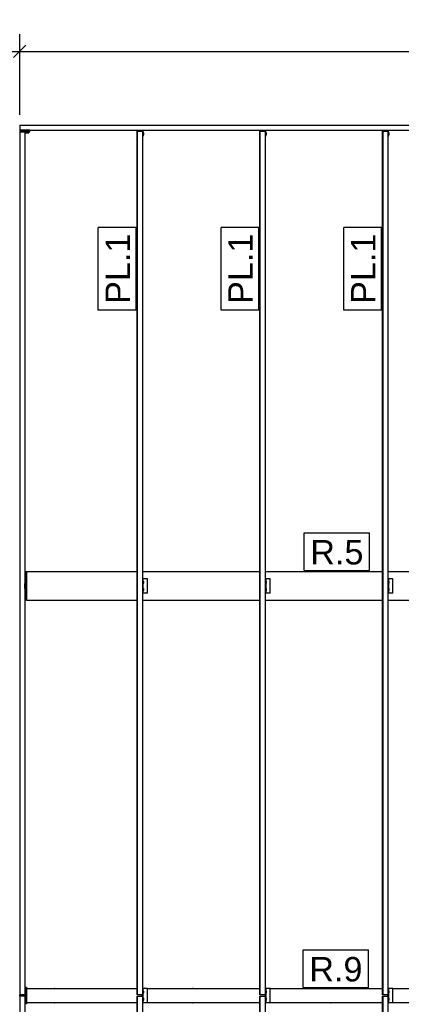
# Model space of a CAD drawing. Extents: x 64716 to 7565828, y -160732 to 5881792.
# Tile 150 of 160: x 275793 to 279524, y 19351 to 28967. Entities that reach past the tile are written whole.
import ezdxf

# ---------------------------------------------------------------- set-up
doc = ezdxf.new("R2010")
doc.units = 0
doc.header["$MEASUREMENT"] = 0
doc.set_wipeout_variables(frame=1)
doc.styles.add('ARIAL', font='arial.ttf')

# ---------------------------------------------------------------- blocks, each defined once
blk = doc.blocks.new('Part-137597154-27356 - 1303')
at = {"color": 1, "linetype": 'Continuous'}
for p, q in [((11398.5, 16440), (11398.6, 16440)), ((11398.5, 8005), (11398.5, 16440)), ((11398.6, 16440), (11449.9, 16440)), ((11398.6, 16440), (11398.6, 8005)), ((11399.8, 8005), (11399.8, 16440)), ((11399.9, 8005), (11399.9, 16440)), ((11449.9, 16440), (11449.9, 8005)), ((11398.6, 8005), (11398.5, 8005)), ((11449.9, 8005), (11398.6, 8005))]:
    blk.add_line(p, q, dxfattribs=at)
blk = doc.blocks.new('Part-137597154-3949 - 1303')
at = {"color": 1, "linetype": 'Continuous'}
for p, q in [((9116.3, 8067.5), (10198.6, 8067.5)), ((10298.7, 8067.5), (11398.5, 8067.5)), ((11498.6, 8067.5), (12598.4, 8067.5)), ((12698.5, 8067.5), (13752.3, 8067.5)), ((9116.3, 7932.5), (10198.6, 7932.5)), ((10298.7, 7932.5), (11398.5, 7932.5)), ((11498.6, 7932.5), (12598.4, 7932.5)), ((12698.5, 7932.5), (13752.3, 7932.5))]:
    blk.add_line(p, q, dxfattribs=at)
blk = doc.blocks.new('Bolt-137597154-27919 - 1303')
at = {"color": 1, "linetype": 'Continuous'}
for p, q in [((10255.6, 12044), (10262.9, 12044)), ((10255.6, 12035), (10262.9, 12035)), ((10255.6, 12026), (10262.9, 12026)), ((10262.9, 12035), (10262.9, 12044)), ((10262.9, 12026), (10262.9, 12035)), ((10255.6, 11974), (10262.9, 11974)), ((10255.6, 11965), (10262.9, 11965)), ((10255.6, 11956), (10262.9, 11956)), ((10262.9, 11965), (10262.9, 11974)), ((10262.9, 11956), (10262.9, 11965))]:
    blk.add_line(p, q, dxfattribs=at)
blk = doc.blocks.new('Part-137597154-8322 - 1303')
at = {"color": 1, "linetype": 'Continuous'}
for p, q in [((12095, 8070), (12089, 8070)), ((12089, 8067.5), (12089, 8070)), ((12095, 8067.5), (12095, 8070)), ((12089, 7930), (12089, 7932.5)), ((12089, 7930), (12095, 7930)), ((12095, 7930), (12095, 7932.5))]:
    blk.add_line(p, q, dxfattribs=at)
blk = doc.blocks.new('Bolt-137597154-12039 - 1303')
at = {"color": 1, "linetype": 'Continuous'}
for p, q in [((9100.2, 7968.9), (9100.3, 7968.9)), ((9100.2, 7961.9), (9100.3, 7961.9)), ((9100.2, 7948.1), (9100.3, 7948.1)), ((9100.2, 7941.1), (9100.3, 7941.1))]:
    blk.add_line(p, q, dxfattribs=at)
blk = doc.blocks.new('Part-137597154-27357 - 1303')
at = {"color": 1, "linetype": 'Continuous'}
for p, q in [((11398.5, 7995), (11398.6, 7995)), ((11398.5, -440), (11398.5, 7995)), ((11398.6, 7995), (11449.9, 7995)), ((11398.6, 7995), (11398.6, -440)), ((11399.8, -440), (11399.8, 7995)), ((11399.9, -440), (11399.9, 7995)), ((11449.9, 7995), (11449.9, -440)), ((11398.6, -440), (11398.5, -440)), ((11449.9, -440), (11398.6, -440))]:
    blk.add_line(p, q, dxfattribs=at)
blk = doc.blocks.new('Bolt-137597154-27467 - 1303')
at = {"color": 1, "linetype": 'Continuous'}
for p, q in [((12655.4, 8044), (12662.6, 8044)), ((12655.4, 8035), (12662.7, 8035)), ((12655.4, 8026), (12662.6, 8026)), ((12662.7, 8035), (12662.6, 8044)), ((12662.6, 8026), (12662.7, 8035))]:
    blk.add_line(p, q, dxfattribs=at)
blk = doc.blocks.new('Bolt-137597154-27469 - 1303')
at = {"color": 1, "linetype": 'Continuous'}
for p, q in [((11455.5, 7974), (11462.8, 7974)), ((11455.5, 7965), (11462.8, 7965)), ((11455.5, 7956), (11462.8, 7956)), ((11462.8, 7965), (11462.8, 7974)), ((11462.8, 7956), (11462.8, 7965))]:
    blk.add_line(p, q, dxfattribs=at)
blk = doc.blocks.new('Part-137597154-8454 - 1303')
at = {"color": 1, "linetype": 'Continuous'}
for p, q in [((9100.2, 8008), (9050.2, 8008)), ((9050.2, 8000), (9050.2, 8008)), ((9100.2, 8000), (9050.2, 8000)), ((9100.2, 8000), (9100.2, 8008))]:
    blk.add_line(p, q, dxfattribs=at)
blk = doc.blocks.new('Part-137597154-27347 - 1303')
at = {"color": 1, "linetype": 'Continuous'}
for p, q in [((12598.4, 7995), (12598.5, 7995)), ((12598.4, -440), (12598.4, 7995)), ((12598.5, 7995), (12649.8, 7995)), ((12598.5, 7995), (12598.5, -440)), ((12599.7, -440), (12599.7, 7995)), ((12599.8, -440), (12599.8, 7995)), ((12649.8, 7995), (12649.8, -440)), ((12598.5, -440), (12598.4, -440)), ((12649.8, -440), (12598.5, -440))]:
    blk.add_line(p, q, dxfattribs=at)
blk = doc.blocks.new('Part-137597154-27914 - 1303')
at = {"color": 1, "linetype": 'Continuous'}
for p, q in [((12649.8, 12070), (12655.4, 12070)), ((12698.5, 12070), (12655.4, 12070)), ((12655.4, 12070), (12655.4, 11930)), ((12698.5, 11930), (12698.5, 12070)), ((12655.4, 11930), (12649.8, 11930)), ((12698.5, 11930), (12655.4, 11930))]:
    blk.add_line(p, q, dxfattribs=at)
blk = doc.blocks.new('Part-137597154-8422 - 1303')
at = {"color": 1, "linetype": 'Continuous'}
for p, q in [((9395, 8070), (9389, 8070)), ((9389, 8067.5), (9389, 8070)), ((9395, 8067.5), (9395, 8070)), ((9389, 7930), (9389, 7932.5)), ((9389, 7930), (9395, 7930)), ((9395, 7930), (9395, 7932.5))]:
    blk.add_line(p, q, dxfattribs=at)
blk = doc.blocks.new('Part-137597154-12037 - 1303')
at = {"color": 1, "linetype": 'Continuous'}
for p, q in [((9100.3, 8080), (9100.3, 8005)), ((9100.3, 8080), (9108.3, 8080)), ((9108.3, 8080), (9108.3, 8005)), ((9100.3, 8005), (9108.3, 8005))]:
    blk.add_line(p, q, dxfattribs=at)
blk = doc.blocks.new('Part-137597154-8495 - 1303')
at = {"color": 1, "linetype": 'Continuous'}
for p, q in [((9100.3, 12080), (9100.3, 11920)), ((9100.3, 12080), (9108.3, 12080)), ((9108.3, 12080), (9108.3, 11920)), ((9100.3, 11920), (9108.3, 11920))]:
    blk.add_line(p, q, dxfattribs=at)
blk = doc.blocks.new('Bolt-137597154-27782 - 1303')
at = {"color": 1, "linetype": 'Continuous'}
for p, q in [((9100.2, 7968.9), (9100.3, 7968.9)), ((9100.2, 7961.9), (9100.3, 7961.9)), ((9100.2, 7948.1), (9100.3, 7948.1)), ((9100.2, 7941.1), (9100.3, 7941.1))]:
    blk.add_line(p, q, dxfattribs=at)
blk = doc.blocks.new('Part-137597154-27465 - 1303')
at = {"color": 1, "linetype": 'Continuous'}
for p, q in [((12648.4, 7995), (12648.4, 8005)), ((12649.4, 7995), (12649.4, 8005)), ((12649.8, 8070), (12655.4, 8070)), ((12698.5, 8070), (12655.4, 8070)), ((12655.4, 8070), (12655.4, 7930)), ((12698.5, 7930), (12698.5, 8070)), ((12655.4, 7930), (12649.8, 7930)), ((12698.5, 7930), (12655.4, 7930))]:
    blk.add_line(p, q, dxfattribs=at)
blk = doc.blocks.new('Bolt-137597154-12748 - 1303')
at = {"color": 1, "linetype": 'Continuous'}
for p, q in [((9100.2, 12058.9), (9100.3, 12058.9)), ((9100.2, 12051.9), (9100.3, 12051.9)), ((9100.2, 12038.1), (9100.3, 12038.1)), ((9100.2, 12031.1), (9100.3, 12031.1)), ((9100.2, 11968.9), (9100.3, 11968.9)), ((9100.2, 11961.9), (9100.3, 11961.9)), ((9100.2, 11948.1), (9100.3, 11948.1)), ((9100.2, 11941.1), (9100.3, 11941.1))]:
    blk.add_line(p, q, dxfattribs=at)
blk = doc.blocks.new('Part-137597154-8123 - 1303')
at = {"color": 1, "linetype": 'Continuous'}
for p, q in [((9050.2, 16450), (9050.2, 16442)), ((9150.2, 16450), (9050.2, 16450)), ((9150.2, 16442), (9150.2, 16450)), ((9050.2, 16442), (9150.2, 16442))]:
    blk.add_line(p, q, dxfattribs=at)
blk = doc.blocks.new('Part-137597154-27471 - 1303')
at = {"color": 1, "linetype": 'Continuous'}
for p, q in [((10248.6, 7995), (10248.6, 8005)), ((10249.6, 7995), (10249.6, 8005)), ((10250, 8070), (10255.6, 8070)), ((10298.7, 8070), (10255.6, 8070)), ((10255.6, 8070), (10255.6, 7930)), ((10298.7, 7930), (10298.7, 8070)), ((10255.6, 7930), (10250, 7930)), ((10298.7, 7930), (10255.6, 7930))]:
    blk.add_line(p, q, dxfattribs=at)
blk = doc.blocks.new('Bolt-137597154-27466 - 1303')
at = {"color": 1, "linetype": 'Continuous'}
for p, q in [((12655.4, 7974), (12662.6, 7974)), ((12655.4, 7965), (12662.7, 7965)), ((12655.4, 7956), (12662.6, 7956)), ((12662.7, 7965), (12662.6, 7974)), ((12662.6, 7956), (12662.7, 7965))]:
    blk.add_line(p, q, dxfattribs=at)
blk = doc.blocks.new('Part-137597154-8326 - 1303')
at = {"color": 1, "linetype": 'Continuous'}
for p, q in [((10745, 8070), (10739, 8070)), ((10739, 8067.5), (10739, 8070)), ((10745, 8067.5), (10745, 8070)), ((10739, 7930), (10739, 7932.5)), ((10739, 7930), (10745, 7930)), ((10745, 7930), (10745, 7932.5))]:
    blk.add_line(p, q, dxfattribs=at)
blk = doc.blocks.new('Part-137597154-27336 - 1303')
at = {"color": 1, "linetype": 'Continuous'}
for p, q in [((12598.4, 16440), (12598.5, 16440)), ((12598.4, 8005), (12598.4, 16440)), ((12598.5, 16440), (12649.8, 16440)), ((12598.5, 16440), (12598.5, 8005)), ((12599.7, 8005), (12599.7, 16440)), ((12599.8, 8005), (12599.8, 16440)), ((12649.8, 16440), (12649.8, 8005)), ((12598.5, 8005), (12598.4, 8005)), ((12649.8, 8005), (12598.5, 8005))]:
    blk.add_line(p, q, dxfattribs=at)
blk = doc.blocks.new('Bolt-137597154-27917 - 1303')
at = {"color": 1, "linetype": 'Continuous'}
for p, q in [((12655.4, 12044), (12662.6, 12044)), ((12655.4, 12035), (12662.7, 12035)), ((12655.4, 12026), (12662.6, 12026)), ((12662.7, 12035), (12662.6, 12044)), ((12662.6, 12026), (12662.7, 12035)), ((12655.4, 11974), (12662.6, 11974)), ((12655.4, 11965), (12662.7, 11965)), ((12655.4, 11956), (12662.6, 11956)), ((12662.7, 11965), (12662.6, 11974)), ((12662.6, 11956), (12662.7, 11965))]:
    blk.add_line(p, q, dxfattribs=at)
blk = doc.blocks.new('Part-137597154-8453 - 1303')
at = {"color": 1, "linetype": 'Continuous'}
for p, q in [((9100.2, 8000), (9050.2, 8000)), ((9050.2, 7992), (9050.2, 8000)), ((9100.2, 7992), (9050.2, 7992)), ((9100.2, 7992), (9100.2, 8000))]:
    blk.add_line(p, q, dxfattribs=at)
blk = doc.blocks.new('Part-137597154-8461 - 1303')
at = {"color": 1, "linetype": 'Continuous'}
for p, q in [((9050.2, 16442), (9050.2, 16434)), ((9150.2, 16442), (9050.2, 16442)), ((9050.2, 16434), (9150.2, 16434)), ((9150.2, 16434), (9150.2, 16442))]:
    blk.add_line(p, q, dxfattribs=at)
blk = doc.blocks.new('Part-137597154-12716 - 1303')
at = {"color": 1, "linetype": 'Continuous'}
for p, q in [((9108.3, 12080), (9108.3, 12140)), ((9108.3, 12140), (9116.3, 12140)), ((9116.3, 12140), (9116.3, 11860)), ((9108.3, 11860), (9108.3, 11920)), ((9116.3, 11860), (9108.3, 11860))]:
    blk.add_line(p, q, dxfattribs=at)
blk = doc.blocks.new('Part-137597154-8493 - 1303')
at = {"color": 1, "linetype": 'Continuous'}
for q in [(9100.2, 12025), (9100.2, 11975)]:
    blk.add_line((9100.2, 11975), q, dxfattribs=at)
blk = doc.blocks.new('Bolt-137597154-8551 - 1303')
at = {"color": 1, "linetype": 'Continuous'}
for p, q in [((9111.3, 16424), (9111.3, 16434)), ((9111.3, 16424), (9139, 16424)), ((9118.2, 16424), (9118.2, 16434)), ((9132.1, 16424), (9132.1, 16434)), ((9139, 16424), (9139, 16434))]:
    blk.add_line(p, q, dxfattribs=at)
blk = doc.blocks.new('Part-137597154-8581 - 1303')
at = {"color": 1, "linetype": 'Continuous'}
for p, q in [((9108.3, 8080), (9116.3, 8080)), ((9116.3, 8080), (9116.3, 7920)), ((9108.3, 7995), (9108.3, 8005)), ((9116.3, 7920), (9108.3, 7920))]:
    blk.add_line(p, q, dxfattribs=at)
blk = doc.blocks.new('Part-137597154-27358 - 1303')
at = {"color": 1, "linetype": 'Continuous'}
for p, q in [((10198.6, 16440), (10198.7, 16440)), ((10198.6, 8005), (10198.6, 16440)), ((10198.7, 16440), (10250, 16440)), ((10198.7, 16440), (10198.7, 8005)), ((10199.9, 8005), (10199.9, 16440)), ((10200, 8005), (10200, 16440)), ((10250, 16440), (10250, 8005)), ((10198.7, 8005), (10198.6, 8005)), ((10250, 8005), (10198.7, 8005))]:
    blk.add_line(p, q, dxfattribs=at)
blk = doc.blocks.new('Part-137597154-27431 - 1303')
at = {"color": 1, "linetype": 'Continuous'}
for p, q in [((9050.2, 16500), (9050.2, 16450)), ((9050.2, 16500), (19142, 16500)), ((9050.2, 16450), (18993.8, 16450)), ((18999.9, 16450), (19142, 16450)), ((19142, 16500), (19142, 16450))]:
    blk.add_line(p, q, dxfattribs=at)
blk = doc.blocks.new('Bolt-137597154-27472 - 1303')
at = {"color": 1, "linetype": 'Continuous'}
for p, q in [((10255.6, 7974), (10262.9, 7974)), ((10255.6, 7965), (10262.9, 7965)), ((10255.6, 7956), (10262.9, 7956)), ((10262.9, 7965), (10262.9, 7974)), ((10262.9, 7956), (10262.9, 7965))]:
    blk.add_line(p, q, dxfattribs=at)
blk = doc.blocks.new('Part-137597154-12036 - 1303')
at = {"color": 1, "linetype": 'Continuous'}
for p, q in [((9100.3, 7995), (9100.3, 7920)), ((9100.3, 7995), (9108.3, 7995)), ((9108.3, 7995), (9108.3, 7920)), ((9100.3, 7920), (9108.3, 7920))]:
    blk.add_line(p, q, dxfattribs=at)
blk = doc.blocks.new('Bolt-137597154-12042 - 1303')
at = {"color": 1, "linetype": 'Continuous'}
for p, q in [((9100.2, 8058.9), (9100.3, 8058.9)), ((9100.2, 8051.9), (9100.3, 8051.9)), ((9100.2, 8038.1), (9100.3, 8038.1)), ((9100.2, 8031.1), (9100.3, 8031.1))]:
    blk.add_line(p, q, dxfattribs=at)
blk = doc.blocks.new('Part-137597154-27916 - 1303')
at = {"color": 1, "linetype": 'Continuous'}
for p, q in [((10250, 12070), (10255.6, 12070)), ((10298.7, 12070), (10255.6, 12070)), ((10255.6, 12070), (10255.6, 11930)), ((10298.7, 11930), (10298.7, 12070)), ((10255.6, 11930), (10250, 11930)), ((10298.7, 11930), (10255.6, 11930))]:
    blk.add_line(p, q, dxfattribs=at)
blk = doc.blocks.new('Bolt-137597154-27926 - 1303')
at = {"color": 1, "linetype": 'Continuous'}
for p, q in [((12662.8, 16425.4), (12655.8, 16425.4)), ((12663, 16420.2), (12655.8, 16420.2)), ((12663, 16409.8), (12655.8, 16409.8)), ((12655.8, 16404.6), (12662.8, 16404.6)), ((12663, 16420.2), (12662.8, 16425.4)), ((12662.8, 16404.6), (12663, 16409.8)), ((12663, 16409.8), (12663, 16420.2))]:
    blk.add_line(p, q, dxfattribs=at)
blk = doc.blocks.new('Part-137597154-27915 - 1303')
at = {"color": 1, "linetype": 'Continuous'}
for p, q in [((11449.9, 12070), (11455.5, 12070)), ((11498.6, 12070), (11455.5, 12070)), ((11455.5, 12070), (11455.5, 11930)), ((11498.6, 11930), (11498.6, 12070)), ((11455.5, 11930), (11449.9, 11930)), ((11498.6, 11930), (11455.5, 11930))]:
    blk.add_line(p, q, dxfattribs=at)
blk = doc.blocks.new('Part-137597154-12708 - 1303')
at = {"color": 1, "linetype": 'Continuous'}
for p, q in [((9116.3, 12140), (10198.6, 12140)), ((10250, 12140), (11398.5, 12140)), ((11449.9, 12140), (12598.4, 12140)), ((12649.8, 12140), (13610, 12140)), ((9116.3, 11860), (10198.6, 11860)), ((10250, 11860), (11398.5, 11860)), ((11449.9, 11860), (12598.4, 11860)), ((12649.8, 11860), (13610, 11860))]:
    blk.add_line(p, q, dxfattribs=at)
blk = doc.blocks.new('Bolt-137597154-27470 - 1303')
at = {"color": 1, "linetype": 'Continuous'}
for p, q in [((11455.5, 8044), (11462.8, 8044)), ((11455.5, 8035), (11462.8, 8035)), ((11455.5, 8026), (11462.8, 8026)), ((11462.8, 8035), (11462.8, 8044)), ((11462.8, 8026), (11462.8, 8035))]:
    blk.add_line(p, q, dxfattribs=at)
blk = doc.blocks.new('Bolt-137597154-27922 - 1303')
at = {"color": 1, "linetype": 'Continuous'}
for p, q in [((10263.1, 16425.4), (10256, 16425.4)), ((10263.2, 16420.2), (10256, 16420.2)), ((10263.2, 16409.8), (10256, 16409.8)), ((10256, 16404.6), (10263.1, 16404.6)), ((10263.2, 16420.2), (10263.1, 16425.4)), ((10263.1, 16404.6), (10263.2, 16409.8)), ((10263.2, 16409.8), (10263.2, 16420.2))]:
    blk.add_line(p, q, dxfattribs=at)
blk = doc.blocks.new('Part-137597154-27359 - 1303')
at = {"color": 1, "linetype": 'Continuous'}
for p, q in [((10198.6, 7995), (10198.7, 7995)), ((10198.6, -440), (10198.6, 7995)), ((10198.7, 7995), (10250, 7995)), ((10198.7, 7995), (10198.7, -440)), ((10199.9, -440), (10199.9, 7995)), ((10200, -440), (10200, 7995)), ((10250, 7995), (10250, -440)), ((10198.7, -440), (10198.6, -440)), ((10250, -440), (10198.7, -440))]:
    blk.add_line(p, q, dxfattribs=at)
blk = doc.blocks.new('Part-137597154-27468 - 1303')
at = {"color": 1, "linetype": 'Continuous'}
for p, q in [((11448.5, 7995), (11448.5, 8005)), ((11449.5, 7995), (11449.5, 8005)), ((11449.9, 8070), (11455.5, 8070)), ((11498.6, 8070), (11455.5, 8070)), ((11455.5, 8070), (11455.5, 7930)), ((11498.6, 7930), (11498.6, 8070)), ((11455.5, 7930), (11449.9, 7930)), ((11498.6, 7930), (11455.5, 7930))]:
    blk.add_line(p, q, dxfattribs=at)
blk = doc.blocks.new('Bolt-137597154-27473 - 1303')
at = {"color": 1, "linetype": 'Continuous'}
for p, q in [((10255.6, 8044), (10262.9, 8044)), ((10255.6, 8035), (10262.9, 8035)), ((10255.6, 8026), (10262.9, 8026)), ((10262.9, 8035), (10262.9, 8044)), ((10262.9, 8026), (10262.9, 8035))]:
    blk.add_line(p, q, dxfattribs=at)
blk = doc.blocks.new('Part-137597154-27513 - 1303')
at = {"color": 1, "linetype": 'Continuous'}
for p, q in [((9100.2, 16434), (9050.2, 16434)), ((9050.2, 16434), (9050.2, 8008)), ((9100.2, 16434), (9100.2, 8008)), ((9100.2, 8008), (9050.2, 8008))]:
    blk.add_line(p, q, dxfattribs=at)
blk = doc.blocks.new('Part-137597154-27514 - 1303')
at = {"color": 1, "linetype": 'Continuous'}
for p, q in [((9100.2, 7992), (9050.2, 7992)), ((9050.2, 7992), (9050.2, -434)), ((9100.2, 7992), (9100.2, -434)), ((9100.2, -434), (9050.2, -434))]:
    blk.add_line(p, q, dxfattribs=at)
blk = doc.blocks.new('Bolt-137597154-27783 - 1303')
at = {"color": 1, "linetype": 'Continuous'}
for p, q in [((9100.2, 8058.9), (9100.3, 8058.9)), ((9100.2, 8051.9), (9100.3, 8051.9)), ((9100.2, 8038.1), (9100.3, 8038.1)), ((9100.2, 8031.1), (9100.3, 8031.1))]:
    blk.add_line(p, q, dxfattribs=at)
blk = doc.blocks.new('Bolt-137597154-27918 - 1303')
at = {"color": 1, "linetype": 'Continuous'}
for p, q in [((11455.5, 12044), (11462.8, 12044)), ((11455.5, 12035), (11462.8, 12035)), ((11455.5, 12026), (11462.8, 12026)), ((11462.8, 12035), (11462.8, 12044)), ((11462.8, 12026), (11462.8, 12035)), ((11455.5, 11974), (11462.8, 11974)), ((11455.5, 11965), (11462.8, 11965)), ((11455.5, 11956), (11462.8, 11956)), ((11462.8, 11965), (11462.8, 11974)), ((11462.8, 11956), (11462.8, 11965))]:
    blk.add_line(p, q, dxfattribs=at)
blk = doc.blocks.new('Bolt-137597154-27920 - 1303')
at = {"color": 1, "linetype": 'Continuous'}
for p, q in [((9100.2, 12058.9), (9100.3, 12058.9)), ((9100.2, 12051.9), (9100.3, 12051.9)), ((9100.2, 12038.1), (9100.3, 12038.1)), ((9100.2, 12031.1), (9100.3, 12031.1)), ((9100.2, 11968.9), (9100.3, 11968.9)), ((9100.2, 11961.9), (9100.3, 11961.9)), ((9100.2, 11948.1), (9100.3, 11948.1)), ((9100.2, 11941.1), (9100.3, 11941.1))]:
    blk.add_line(p, q, dxfattribs=at)
blk = doc.blocks.new('Part-137597154-27921 - 1303')
at = {"color": 1, "linetype": 'Continuous'}
for p, q in [((10248.6, 16440), (10248.6, 16450)), ((10250, 16450), (10250, 16390)), ((10256, 16390), (10256, 16450)), ((10250, 16390), (10256, 16390))]:
    blk.add_line(p, q, dxfattribs=at)
blk = doc.blocks.new('Part-137597154-27923 - 1303')
at = {"color": 1, "linetype": 'Continuous'}
for p, q in [((11448.5, 16440), (11448.5, 16450)), ((11449.9, 16450), (11449.9, 16390)), ((11455.9, 16390), (11455.9, 16450)), ((11449.9, 16390), (11455.9, 16390))]:
    blk.add_line(p, q, dxfattribs=at)
blk = doc.blocks.new('Bolt-137597154-27924 - 1303')
at = {"color": 1, "linetype": 'Continuous'}
for p, q in [((11463, 16425.4), (11455.9, 16425.4)), ((11463.1, 16420.2), (11455.9, 16420.2)), ((11463.1, 16409.8), (11455.9, 16409.8)), ((11455.9, 16404.6), (11463, 16404.6)), ((11463.1, 16420.2), (11463, 16425.4)), ((11463, 16404.6), (11463.1, 16409.8)), ((11463.1, 16409.8), (11463.1, 16420.2))]:
    blk.add_line(p, q, dxfattribs=at)
blk = doc.blocks.new('Part-137597154-27925 - 1303')
at = {"color": 1, "linetype": 'Continuous'}
for p, q in [((12648.4, 16440), (12648.4, 16450)), ((12649.8, 16450), (12649.8, 16390)), ((12655.8, 16390), (12655.8, 16450)), ((12649.8, 16390), (12655.8, 16390))]:
    blk.add_line(p, q, dxfattribs=at)
blk = doc.blocks.new('StraightDimension-137597154-5159 - 1303')
at = {"color": 174, "linetype": 'Continuous'}
for p, q in [((400.2, 8100), (400.2, 17390.1)), ((9050.2, 16600), (9050.2, 17390.1)), ((460.2, 17280.1), (340.2, 17160.1)), ((400.2, 17220.1), (9050.2, 17220.1)), ((8990.2, 17160.1), (9110.2, 17280.1))]:
    blk.add_line(p, q, dxfattribs=at)
at = {"color": 0}
blk.add_wipeout([(5061.7, 17250.1), (5061.7, 17530.1), (4388.7, 17530.1), (4388.7, 17250.1)], dxfattribs=at)
at = {"color": 96, "style": 'ARIAL'}
blk.add_text('8650', height=191.02, dxfattribs=at).set_placement((4428.7, 17290.1))
blk = doc.blocks.new('StraightDimension-137597154-5131 - 1303')
at = {"color": 174, "linetype": 'Continuous'}
for p, q in [((9050.2, 16600), (9050.2, 17390.1)), ((9110.2, 17280.1), (8990.2, 17160.1)), ((9050.2, 17220.1), (27800.2, 17220.1))]:
    blk.add_line(p, q, dxfattribs=at)
blk = doc.blocks.new('Mark-137597154-28167 - 1303')
at = {"color": 96, "linetype": 'Continuous'}
for p, q in [((9818.6, 14694.7), (9818.6, 15500)), ((10188.6, 15500), (9818.6, 15500)), ((10188.6, 14694.7), (10188.6, 15500)), ((10188.6, 14694.7), (9818.6, 14694.7))]:
    blk.add_line(p, q, dxfattribs=at)
at = {"color": 0}
blk.add_wipeout([(10128.6, 15440), (9878.6, 15440), (9878.6, 14754.7), (10128.6, 14754.7)], dxfattribs=at)
blk.add_wipeout([(10128.6, 15440), (9878.6, 15440), (9878.6, 14754.7), (10128.6, 14754.7)], dxfattribs=at)
at = {"color": 1, "style": 'ARIAL'}
blk.add_text('PL.1', height=238.77, rotation=90.00021, dxfattribs=at).set_placement((10128.6, 14754.7))
blk = doc.blocks.new('Mark-137597154-19312 - 1303')
at = {"color": 96, "linetype": 'Continuous'}
for p, q in [((11821.9, 8447.5), (12460.5, 8447.5)), ((11821.9, 8077.5), (11821.9, 8447.5)), ((12460.5, 8077.5), (12460.5, 8447.5)), ((11821.9, 8077.5), (12460.5, 8077.5))]:
    blk.add_line(p, q, dxfattribs=at)
at = {"color": 0}
blk.add_wipeout([(12400.5, 8137.5), (12400.5, 8387.5), (11881.9, 8387.5), (11881.9, 8137.5)], dxfattribs=at)
blk.add_wipeout([(12400.5, 8137.5), (12400.5, 8387.5), (11881.9, 8387.5), (11881.9, 8137.5)], dxfattribs=at)
at = {"color": 1, "style": 'ARIAL'}
blk.add_text('R.9', height=238.77, dxfattribs=at).set_placement((11881.9, 8137.5))
blk = doc.blocks.new('Mark-137597154-19382 - 1303')
at = {"color": 96, "linetype": 'Continuous'}
for p, q in [((11831.4, 12520), (12470, 12520)), ((11831.4, 12150), (11831.4, 12520)), ((12470, 12150), (12470, 12520)), ((11831.4, 12150), (12470, 12150))]:
    blk.add_line(p, q, dxfattribs=at)
at = {"color": 0}
blk.add_wipeout([(12410, 12210), (12410, 12460), (11891.4, 12460), (11891.4, 12210)], dxfattribs=at)
blk.add_wipeout([(12410, 12210), (12410, 12460), (11891.4, 12460), (11891.4, 12210)], dxfattribs=at)
at = {"color": 1, "style": 'ARIAL'}
blk.add_text('R.5', height=238.77, dxfattribs=at).set_placement((11891.4, 12210))
blk = doc.blocks.new('Mark-137597154-28166 - 1303')
at = {"color": 96, "linetype": 'Continuous'}
for p, q in [((11018.5, 14694.7), (11018.5, 15500)), ((11388.5, 15500), (11018.5, 15500)), ((11388.5, 14694.7), (11388.5, 15500)), ((11388.5, 14694.7), (11018.5, 14694.7))]:
    blk.add_line(p, q, dxfattribs=at)
at = {"color": 0}
blk.add_wipeout([(11328.5, 15440), (11078.5, 15440), (11078.5, 14754.7), (11328.5, 14754.7)], dxfattribs=at)
blk.add_wipeout([(11328.5, 15440), (11078.5, 15440), (11078.5, 14754.7), (11328.5, 14754.7)], dxfattribs=at)
at = {"color": 1, "style": 'ARIAL'}
blk.add_text('PL.1', height=238.77, rotation=90.00021, dxfattribs=at).set_placement((11328.5, 14754.7))
blk = doc.blocks.new('Mark-137597154-28165 - 1303')
at = {"color": 96, "linetype": 'Continuous'}
for p, q in [((12218.4, 14694.7), (12218.4, 15500)), ((12588.4, 15500), (12218.4, 15500)), ((12588.4, 14694.7), (12588.4, 15500)), ((12588.4, 14694.7), (12218.4, 14694.7))]:
    blk.add_line(p, q, dxfattribs=at)
at = {"color": 0}
blk.add_wipeout([(12528.4, 15440), (12278.4, 15440), (12278.4, 14754.7), (12528.4, 14754.7)], dxfattribs=at)
blk.add_wipeout([(12528.4, 15440), (12278.4, 15440), (12278.4, 14754.7), (12528.4, 14754.7)], dxfattribs=at)
at = {"color": 1, "style": 'ARIAL'}
blk.add_text('PL.1', height=238.77, rotation=90.00021, dxfattribs=at).set_placement((12528.4, 14754.7))

msp = doc.modelspace()

# ---------------------------------------------------------------- block references
at = {"rotation": 360}
for name in ['Part-137597154-27431 - 1303', 'Part-137597154-8123 - 1303', 'Part-137597154-27921 - 1303', 'Part-137597154-27923 - 1303', 'Part-137597154-27925 - 1303', 'Part-137597154-8461 - 1303', 'Part-137597154-27513 - 1303', 'Bolt-137597154-8551 - 1303', 'Part-137597154-27358 - 1303', 'Bolt-137597154-27922 - 1303', 'Part-137597154-27356 - 1303', 'Bolt-137597154-27924 - 1303', 'Part-137597154-27336 - 1303', 'Bolt-137597154-27926 - 1303', 'Part-137597154-12716 - 1303', 'Part-137597154-12708 - 1303', 'Bolt-137597154-12748 - 1303', 'Bolt-137597154-27920 - 1303', 'Part-137597154-8495 - 1303', 'Part-137597154-27916 - 1303', 'Bolt-137597154-27919 - 1303', 'Part-137597154-27915 - 1303', 'Bolt-137597154-27918 - 1303', 'Part-137597154-27914 - 1303', 'Bolt-137597154-27917 - 1303', 'Part-137597154-8493 - 1303', 'Part-137597154-8454 - 1303', 'Part-137597154-8453 - 1303', 'Part-137597154-27514 - 1303', 'Bolt-137597154-12042 - 1303', 'Bolt-137597154-27783 - 1303', 'Part-137597154-12037 - 1303', 'Part-137597154-12036 - 1303', 'Part-137597154-8581 - 1303', 'Part-137597154-3949 - 1303', 'Part-137597154-8422 - 1303', 'Part-137597154-27359 - 1303', 'Part-137597154-27471 - 1303', 'Bolt-137597154-27473 - 1303', 'Part-137597154-8326 - 1303', 'Part-137597154-27357 - 1303', 'Part-137597154-27468 - 1303', 'Bolt-137597154-27470 - 1303', 'Part-137597154-8322 - 1303', 'Part-137597154-27347 - 1303', 'Part-137597154-27465 - 1303', 'Bolt-137597154-27467 - 1303', 'Bolt-137597154-12039 - 1303', 'Bolt-137597154-27782 - 1303', 'Bolt-137597154-27472 - 1303', 'Bolt-137597154-27469 - 1303', 'Bolt-137597154-27466 - 1303']:
    msp.add_blockref(name, (266743.3, 11436.8), dxfattribs=at)

# ---------------------------------------------------------------- next in the draw order: block references
for name in ['StraightDimension-137597154-5159 - 1303', 'Mark-137597154-28167 - 1303', 'Mark-137597154-28166 - 1303', 'Mark-137597154-28165 - 1303', 'Mark-137597154-19382 - 1303', 'Mark-137597154-19312 - 1303']:
    msp.add_blockref(name, (266743.3, 11436.8), dxfattribs=at)

# ---------------------------------------------------------------- next in the draw order: block references
msp.add_blockref('StraightDimension-137597154-5131 - 1303', (266743.3, 11436.8), dxfattribs=at)

doc.saveas('drawing.dxf')
